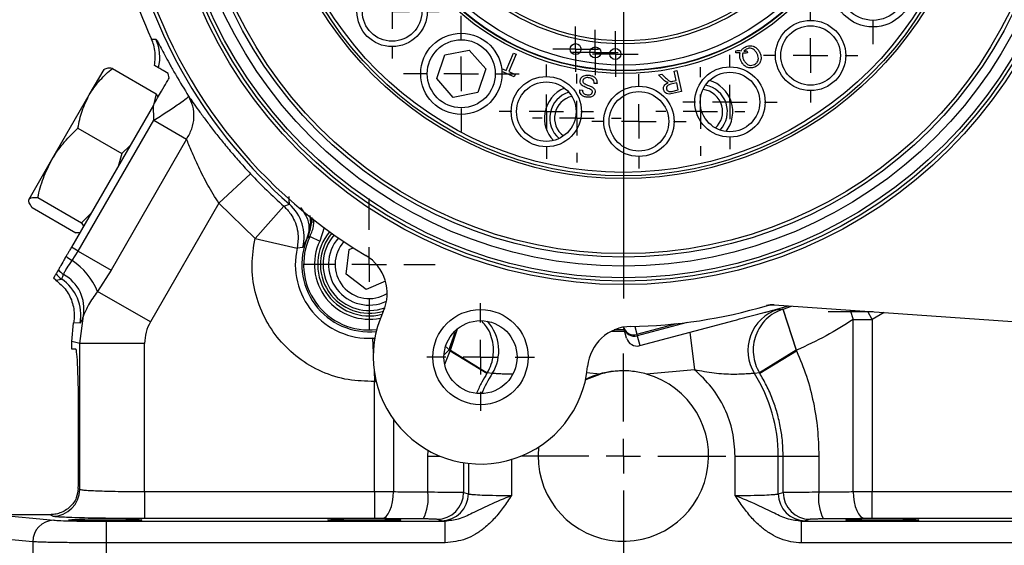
# Model space of a CAD drawing. Header units: inches. Extents: x 0.4 to 16.6, y 0.2 to 10.8.
# Tile 3 of 15: x 2.2 to 5.6, y 3.8 to 5.6. Entities that reach past the tile are written whole.
import ezdxf

# ---------------------------------------------------------------- set-up
doc = ezdxf.new("R2010")
doc.units = ezdxf.units.IN
doc.header["$MEASUREMENT"] = 0
doc.layers.add('SLD-0', color=7, linetype='Continuous', lineweight=25)
doc.styles.add('SLDTEXTSTYLE0', font='TXT', dxfattribs={"width": 0.75})
doc.dimstyles.new('SLDDIMSTYLE0', dxfattribs={"dimtxt": 0.145833, "dimasz": 0.13, "dimexe": 0, "dimexo": 0.0625, "dimgap": 0.036458, "dimtad": 0, "dimtih": 1, "dimtoh": 1, "dimdec": 1, "dimlfac": 1.65, "dimrnd": 1e-09, "dimzin": 12, "dimdsep": 46, "dimtxsty": 'SLDTEXTSTYLE0', "dimsah": 1, "dimcen": 0.09, "dimadec": 0, "dimazin": 3, "dimtfac": 1, "dimtdec": 1, "dimtofl": 0, "dimtmove": 0, "dimatfit": 3, "dimfxl": 0, "dimfrac": 2, "dimtolj": 1, "dimtzin": 12, "dimarcsym": 0})

# ---------------------------------------------------------------- blocks, each defined once
blk = doc.blocks.new('_D')
at = {"layer": 'SLD-0'}
for p, q in [((3.7156, 8.1053), (1.1584, 8.1053)), ((1.2834, 8.1053), (1.2834, 6.5536)), ((1.1218, 6.2923), (1.0774, 6.2923)), ((1.0774, 6.2923), (1.0774, 6.0606)), ((1.445, 6.2923), (1.4894, 6.2923)), ((1.4894, 6.2923), (1.4894, 6.0606)), ((1.0774, 6.0606), (1.1218, 6.0606)), ((1.4894, 6.0606), (1.445, 6.0606)), ((1.2834, 3.5794), (1.2834, 6.031)), ((2.1874, 3.5794), (1.1584, 3.5794))]:
    blk.add_line(p, q, dxfattribs=at)
for points in [[(1.2834, 8.1053), (1.2634, 7.9753), (1.3034, 7.9753)], [(1.2834, 3.5794), (1.3034, 3.7094), (1.2634, 3.7094)]]:
    blk.add_solid(points, dxfattribs=at)
at = {"layer": 'SLD-0', "char_height": 0.14583, "attachment_point": 1, "style": 'SLDTEXTSTYLE0'}
for s, insert in [('7.5', (1.1488, 6.5099)), ('190', (1.1218, 6.2486))]:
    blk.add_mtext(s, dxfattribs=dict(at, insert=insert))
blk = doc.blocks.new('_D_3')
at = {"layer": 'SLD-0'}
for p, q in [((2.5942, 6.2901), (1.5912, 6.2901)), ((1.7162, 6.2901), (1.7162, 4.6702)), ((1.5545, 4.4089), (1.5102, 4.4089)), ((1.5102, 4.4089), (1.5102, 4.1772)), ((1.8778, 4.4089), (1.9221, 4.4089)), ((1.9221, 4.4089), (1.9221, 4.1772)), ((1.5102, 4.1772), (1.5545, 4.1772)), ((1.9221, 4.1772), (1.8778, 4.1772)), ((1.7162, 3.5794), (1.7162, 4.1477)), ((2.1874, 3.5794), (1.5912, 3.5794))]:
    blk.add_line(p, q, dxfattribs=at)
for points in [[(1.7162, 6.2901), (1.6962, 6.1601), (1.7362, 6.1601)], [(1.7162, 3.5794), (1.7362, 3.7094), (1.6962, 3.7094)]]:
    blk.add_solid(points, dxfattribs=at)
at = {"layer": 'SLD-0', "char_height": 0.14583, "attachment_point": 1, "style": 'SLDTEXTSTYLE0'}
for s, insert in [('4.5', (1.5815, 4.6265)), ('114', (1.5545, 4.3652))]:
    blk.add_mtext(s, dxfattribs=dict(at, insert=insert))
blk = doc.blocks.new('SW_CENTERMARKSYMBOL_0')
at = {"layer": 'SLD-0', "color": 0}
for p, q in [((0, 0.1212), (0, 1.6606)), ((0, 0), (0, 0.0606)), ((-0.1212, 0), (-1.6606, 0)), ((0, 0), (-0.0606, 0)), ((0, 0), (0, -0.0606)), ((0, 0), (0.0606, 0)), ((0.1212, 0), (1.6606, 0)), ((0, -0.1212), (0, -1.6606))]:
    blk.add_line(p, q, dxfattribs=at)
blk = doc.blocks.new('SW_CENTERMARKSYMBOL_2')
at = {"layer": 'SLD-0', "color": 0}
for p, q in [((0, 0.1212), (0, 0.2027)), ((0, 0), (0, 0.0606)), ((-0.1212, 0), (-0.2027, 0)), ((0, 0), (-0.0606, 0)), ((0, 0), (0, -0.0606)), ((0, 0), (0.0606, 0)), ((0.1212, 0), (0.2027, 0)), ((0, -0.1212), (0, -0.2027))]:
    blk.add_line(p, q, dxfattribs=at)
blk = doc.blocks.new('SW_CENTERMARKSYMBOL_3')
at = {"layer": 'SLD-0', "color": 0}
for p, q in [((0, 0.1212), (0, 0.1648)), ((0, 0), (0, 0.0606)), ((-0.1212, 0), (-0.1648, 0)), ((0, 0), (-0.0606, 0)), ((0, 0), (0, -0.0606)), ((0, 0), (0.0606, 0)), ((0.1212, 0), (0.1648, 0)), ((0, -0.1212), (0, -0.1648))]:
    blk.add_line(p, q, dxfattribs=at)
blk = doc.blocks.new('SW_CENTERMARKSYMBOL_4')
at = {"layer": 'SLD-0', "color": 0}
for p, q in [((0, 0.1212), (0, 0.1648)), ((0, 0), (0, 0.0606)), ((-0.1212, 0), (-0.1648, 0)), ((0, 0), (-0.0606, 0)), ((0, 0), (0, -0.0606)), ((0, 0), (0.0606, 0)), ((0.1212, 0), (0.1648, 0)), ((0, -0.1212), (0, -0.1648))]:
    blk.add_line(p, q, dxfattribs=at)
blk = doc.blocks.new('SW_CENTERMARKSYMBOL_5')
at = {"layer": 'SLD-0', "color": 0}
for p, q in [((0, 0.1212), (0, 0.1648)), ((0, 0), (0, 0.0606)), ((-0.1212, 0), (-0.1648, 0)), ((0, 0), (-0.0606, 0)), ((0, 0), (0, -0.0606)), ((0, 0), (0.0606, 0)), ((0.1212, 0), (0.1648, 0)), ((0, -0.1212), (0, -0.1648))]:
    blk.add_line(p, q, dxfattribs=at)
blk = doc.blocks.new('SW_CENTERMARKSYMBOL_6')
at = {"layer": 'SLD-0', "color": 0}
for p, q in [((0, 0.1212), (0, 0.1648)), ((0, 0), (0, 0.0606)), ((-0.1212, 0), (-0.1648, 0)), ((0, 0), (-0.0606, 0)), ((0, 0), (0, -0.0606)), ((0, 0), (0.0606, 0)), ((0.1212, 0), (0.1648, 0)), ((0, -0.1212), (0, -0.1648))]:
    blk.add_line(p, q, dxfattribs=at)
blk = doc.blocks.new('SW_CENTERMARKSYMBOL_7')
at = {"layer": 'SLD-0', "color": 0}
for p, q in [((0, 0.1212), (0, 0.2027)), ((0, 0), (0, 0.0606)), ((-0.1212, 0), (-0.2027, 0)), ((0, 0), (-0.0606, 0)), ((0, 0), (0, -0.0606)), ((0, 0), (0.0606, 0)), ((0.1212, 0), (0.2027, 0)), ((0, -0.1212), (0, -0.2027))]:
    blk.add_line(p, q, dxfattribs=at)
blk = doc.blocks.new('SW_CENTERMARKSYMBOL_8')
at = {"layer": 'SLD-0', "color": 0}
for p, q in [((0, 0.1212), (0, 0.1648)), ((0, 0), (0, 0.0606)), ((-0.1212, 0), (-0.1648, 0)), ((0, 0), (-0.0606, 0)), ((0, 0), (0, -0.0606)), ((0, 0), (0.0606, 0)), ((0.1212, 0), (0.1648, 0)), ((0, -0.1212), (0, -0.1648))]:
    blk.add_line(p, q, dxfattribs=at)
blk = doc.blocks.new('SW_CENTERMARKSYMBOL_25')
at = {"layer": 'SLD-0', "color": 0}
for p, q in [((0, 0.1212), (0, 0.1885)), ((0, 0), (0, 0.0606)), ((-0.1212, 0), (-0.1885, 0)), ((0, 0), (-0.0606, 0)), ((0, 0), (0, -0.0606)), ((0, 0), (0.0606, 0)), ((0.1212, 0), (0.1885, 0)), ((0, -0.1212), (0, -0.1885))]:
    blk.add_line(p, q, dxfattribs=at)
blk = doc.blocks.new('SW_CENTERMARKSYMBOL_27')
at = {"layer": 'SLD-0', "color": 0}
for p, q in [((0, 0.1212), (0, 0.2311)), ((0, 0), (0, 0.0606)), ((-0.1212, 0), (-0.2311, 0)), ((0, 0), (-0.0606, 0)), ((0, 0), (0, -0.0606)), ((0, 0), (0.0606, 0)), ((0.1212, 0), (0.2311, 0)), ((0, -0.1212), (0, -0.2311))]:
    blk.add_line(p, q, dxfattribs=at)
blk = doc.blocks.new('SW_CENTERMARKSYMBOL_29')
at = {"layer": 'SLD-0', "color": 0}
for p, q in [((0, 0.1212), (0, 0.2027)), ((0, 0), (0, 0.0606)), ((-0.1212, 0), (-0.2027, 0)), ((0, 0), (-0.0606, 0)), ((0, 0), (0, -0.0606)), ((0, 0), (0.0606, 0)), ((0.1212, 0), (0.2027, 0)), ((0, -0.1212), (0, -0.2027))]:
    blk.add_line(p, q, dxfattribs=at)
blk = doc.blocks.new('SW_CENTERMARKSYMBOL_36')
at = {"layer": 'SLD-0', "color": 0}
for p, q in [((0, 0.1212), (0, 0.1553)), ((0, 0), (0, 0.0606)), ((-0.1212, 0), (-0.1553, 0)), ((0, 0), (-0.0606, 0)), ((0, 0), (0, -0.0606)), ((0, 0), (0.0606, 0)), ((0.1212, 0), (0.1553, 0)), ((0, -0.1212), (0, -0.1553))]:
    blk.add_line(p, q, dxfattribs=at)
blk = doc.blocks.new('SW_CENTERMARKSYMBOL_37')
at = {"layer": 'SLD-0', "color": 0}
for p, q in [((0, 0.1212), (0, 0.1553)), ((0, 0), (0, 0.0606)), ((-0.1212, 0), (-0.1553, 0)), ((0, 0), (-0.0606, 0)), ((0, 0), (0, -0.0606)), ((0, 0), (0.0606, 0)), ((0.1212, 0), (0.1553, 0)), ((0, -0.1212), (0, -0.1553))]:
    blk.add_line(p, q, dxfattribs=at)
blk = doc.blocks.new('SW_CENTERMARKSYMBOL_39')
at = {"layer": 'SLD-0', "color": 0}
for p, q in [((0, 0.0606), (0, 0.0798)), ((0, 0), (0, 0.0606)), ((-0.0606, 0), (-0.0798, 0)), ((0, 0), (-0.0606, 0)), ((0, 0), (0, -0.0606)), ((0, 0), (0.0606, 0)), ((0.0606, 0), (0.0798, 0)), ((0, -0.0606), (0, -0.0798))]:
    blk.add_line(p, q, dxfattribs=at)
blk = doc.blocks.new('SW_CENTERMARKSYMBOL_40')
at = {"layer": 'SLD-0', "color": 0}
for p, q in [((0, 0.0606), (0, 0.0798)), ((0, 0), (0, 0.0606)), ((-0.0606, 0), (-0.0798, 0)), ((0, 0), (-0.0606, 0)), ((0, 0), (0, -0.0606)), ((0, 0), (0.0606, 0)), ((0.0606, 0), (0.0798, 0)), ((0, -0.0606), (0, -0.0798))]:
    blk.add_line(p, q, dxfattribs=at)
blk = doc.blocks.new('SW_CENTERMARKSYMBOL_41')
at = {"layer": 'SLD-0', "color": 0}
for p, q in [((0, 0.0606), (0, 0.0798)), ((0, 0), (0, 0.0606)), ((-0.0606, 0), (-0.0798, 0)), ((0, 0), (-0.0606, 0)), ((0, 0), (0, -0.0606)), ((0, 0), (0.0606, 0)), ((0.0606, 0), (0.0798, 0)), ((0, -0.0606), (0, -0.0798))]:
    blk.add_line(p, q, dxfattribs=at)
blk = doc.blocks.new('SW_CENTERMARKSYMBOL_46')
at = {"layer": 'SLD-0', "color": 0}
for p, q in [((0, 0.1212), (0, 0.359)), ((0, 0), (0, 0.0606)), ((-0.1212, 0), (-0.359, 0)), ((0, 0), (-0.0606, 0)), ((0, 0), (0, -0.0606)), ((0, 0), (0.0606, 0)), ((0.1212, 0), (0.359, 0)), ((0, -0.1212), (0, -0.359))]:
    blk.add_line(p, q, dxfattribs=at)

msp = doc.modelspace()

# ---------------------------------------------------------------- linework, layer by layer
at = {"color": 7, "linetype": 'Continuous', "lineweight": 25}
for p, q in [((2.6521, 5.5396), (2.6527, 5.5383)), ((2.6527, 5.5383), (2.6681, 5.5381)), ((3.6517, 5.3994), (3.6798, 5.4823)), ((3.6798, 5.4823), (3.7656, 5.4993)), ((3.7656, 5.4993), (3.8233, 5.4336)), ((3.8946, 5.4279), (3.9205, 5.4889)), ((3.9297, 5.485), (3.9038, 5.424)), ((3.9205, 5.4889), (3.9297, 5.485)), ((4.699, 5.4897), (4.6982, 5.4972)), ((4.7376, 5.4969), (4.739, 5.4894)), ((2.4352, 5.3426), (2.4867, 5.4317)), ((2.5159, 5.4353), (2.6696, 5.3466)), ((2.6772, 5.4372), (2.6631, 5.4453)), ((2.7143, 5.4011), (2.7116, 5.4173)), ((3.8233, 5.4336), (3.7952, 5.3507)), ((3.8785, 5.4348), (3.8946, 5.4279)), ((3.9231, 5.4062), (3.8794, 5.4247)), ((3.9038, 5.424), (3.9266, 5.4143)), ((3.9266, 5.4143), (3.9231, 5.4062)), ((4.4276, 5.4126), (4.4397, 5.4154)), ((4.4449, 5.3957), (4.4276, 5.4126)), ((4.4397, 5.4154), (4.4529, 5.4025)), ((4.4822, 5.4253), (4.4919, 5.4275)), ((4.4898, 5.3929), (4.4822, 5.4253)), ((4.4919, 5.4275), (4.5088, 5.3546)), ((3.7094, 5.3337), (3.6517, 5.3994)), ((4.2126, 5.3827), (4.2032, 5.383)), ((4.4917, 5.3845), (4.471, 5.3797)), ((4.4786, 5.3903), (4.4898, 5.3929)), ((4.4973, 5.3604), (4.4917, 5.3845)), ((2.6696, 5.3466), (2.6597, 5.3066)), ((2.6763, 5.3353), (2.6696, 5.3466)), ((3.7952, 5.3507), (3.7094, 5.3337)), ((4.1519, 5.3601), (4.1614, 5.3596)), ((4.4742, 5.355), (4.4973, 5.3604)), ((4.5088, 5.3546), (4.4765, 5.3471)), ((2.3045, 5.1162), (2.4352, 5.3426)), ((2.66, 5.307), (2.3725, 4.8091)), ((2.6609, 5.2537), (2.66, 5.307)), ((2.3962, 4.7954), (2.6609, 5.2537)), ((2.6609, 5.2537), (2.7758, 5.1874)), ((4.2553, 5.2534), (4.2555, 5.2573)), ((4.4619, 5.2681), (4.4625, 5.2642)), ((2.3952, 5.2263), (2.5489, 5.1376)), ((2.7758, 5.1874), (2.5111, 4.7291)), ((2.5489, 5.1376), (2.5358, 5.0919)), ((2.5783, 5.1656), (2.5489, 5.1376)), ((2.2242, 4.9771), (2.3045, 5.1162)), ((2.8889, 4.9629), (2.9994, 5.0665)), ((2.2546, 4.9826), (2.4082, 4.8939)), ((2.2346, 4.948), (2.3882, 4.8592)), ((2.8889, 4.9629), (2.6491, 4.5476)), ((3.0153, 4.8398), (2.8889, 4.9629)), ((3.1159, 4.953), (3.0153, 4.8398)), ((3.1159, 4.953), (3.1356, 4.9599)), ((2.4408, 4.9275), (2.4082, 4.8939)), ((3.2123, 4.9132), (3.2087, 4.8807)), ((3.2142, 4.9135), (3.2141, 4.8947)), ((2.4082, 4.8939), (2.4149, 4.8825)), ((2.4014, 4.8591), (2.3882, 4.8592)), ((3.0153, 4.8398), (3.1629, 4.806)), ((3.1667, 4.8398), (3.1629, 4.806)), ((3.2035, 4.8411), (3.1979, 4.8422)), ((3.2078, 4.847), (3.242, 4.8307)), ((2.3962, 4.7954), (2.3725, 4.8091)), ((2.3749, 4.7624), (2.3962, 4.7954)), ((2.3962, 4.7954), (2.5111, 4.7291)), ((3.1823, 4.8083), (3.1629, 4.806)), ((3.3341, 4.7143), (3.3449, 4.8011)), ((3.3449, 4.8011), (3.3594, 4.8072)), ((2.5111, 4.7291), (2.464, 4.6545)), ((2.318, 4.6937), (2.3097, 4.7004)), ((2.318, 4.6937), (2.3376, 4.6977)), ((3.4039, 4.6615), (3.3341, 4.7143)), ((3.4721, 4.6903), (3.4039, 4.6615)), ((2.6491, 4.5476), (2.464, 4.6545)), ((4.8327, 4.6073), (4.8327, 4.6073)), ((4.8327, 4.6073), (5.9387, 4.5299)), ((4.8373, 4.5913), (4.8835, 4.6037)), ((4.8373, 4.5914), (4.8373, 4.5913)), ((4.8456, 4.5913), (4.8629, 4.5918)), ((4.8629, 4.5918), (4.864, 4.5921)), ((4.8629, 4.5918), (4.9101, 4.4479)), ((4.9114, 4.4483), (4.864, 4.5921)), ((2.4018, 4.4719), (2.4145, 4.5692)), ((4.3627, 4.4642), (4.6932, 4.5527)), ((4.3627, 4.4642), (4.6931, 4.5527)), ((4.6931, 4.5527), (4.6932, 4.5527)), ((5.1793, 4.583), (5.0216, 4.583)), ((5.1095, 4.5557), (5.1756, 4.5557)), ((5.1095, 3.953), (5.1095, 4.5557)), ((5.1756, 4.5557), (5.1756, 3.9531)), ((2.3745, 4.4792), (2.3801, 4.544)), ((2.4026, 4.5435), (2.3801, 4.544)), ((4.3088, 4.5191), (4.273, 4.5193)), ((4.3071, 4.5256), (4.3061, 4.5292)), ((4.3163, 4.491), (4.3071, 4.5256)), ((4.3521, 4.5039), (4.3535, 4.4988)), ((4.3535, 4.4988), (4.3627, 4.4642)), ((2.4018, 4.4719), (2.3745, 4.4792)), ((2.3745, 4.4521), (2.3745, 4.4792)), ((2.3879, 4.4521), (2.3745, 4.4521)), ((2.4018, 3.9612), (2.4018, 4.4719)), ((2.6288, 4.4719), (2.4018, 4.4719)), ((2.6288, 3.9531), (2.6288, 4.4719)), ((3.6983, 4.4483), (3.6945, 4.45)), ((3.6983, 4.4483), (3.6996, 4.4479)), ((3.6983, 4.4458), (3.6983, 4.4483)), ((3.6983, 4.4458), (3.6996, 4.4479)), ((3.6996, 4.4479), (3.8283, 4.3691)), ((4.9101, 4.4479), (4.7814, 4.3691)), ((4.9114, 4.4483), (4.9101, 4.4479)), ((4.9101, 4.4479), (4.9114, 4.4458)), ((4.9114, 4.4483), (4.9114, 4.4458)), ((3.6983, 4.4458), (3.8273, 4.3674)), ((4.7824, 4.3674), (4.9114, 4.4458)), ((4.5543, 4.3793), (4.3859, 4.3648)), ((3.8458, 4.3666), (3.8283, 4.3691)), ((4.7814, 4.3691), (4.7639, 4.3666)), ((3.4341, 3.9531), (3.4341, 4.339)), ((2.3978, 4.0733), (2.3978, 4.2248)), ((3.6204, 3.9517), (3.6204, 4.0776)), ((4.6963, 3.9394), (4.6963, 4.0776)), ((4.6963, 4.0776), (4.8472, 4.0776)), ((4.8472, 3.9453), (4.8472, 4.0776)), ((4.8472, 4.0776), (4.8643, 4.0776)), ((4.8643, 3.9504), (4.8643, 4.0776)), ((4.8643, 4.0776), (4.9893, 4.0776)), ((4.9893, 4.0776), (4.9893, 3.9517)), ((2.3966, 3.9643), (2.4018, 3.9612)), ((2.6288, 3.9531), (2.6288, 3.8586)), ((2.6288, 3.9531), (3.4341, 3.9531)), ((3.4341, 3.9531), (3.4341, 3.8586)), ((3.7454, 3.9504), (3.7624, 3.9453)), ((4.8472, 3.9453), (4.8643, 3.9504)), ((5.1756, 3.8586), (5.1756, 3.9531)), ((5.1756, 3.9531), (5.9809, 3.9531)), ((2.1039, 3.8722), (2.3104, 3.8529)), ((2.298, 3.8722), (2.1039, 3.8722)), ((2.3073, 3.8667), (2.298, 3.8722)), ((2.4942, 3.8492), (3.6808, 3.8492)), ((2.4942, 3.8492), (2.4942, 3.7735)), ((3.4341, 3.8586), (2.6288, 3.8586)), ((3.6683, 3.8508), (3.6512, 3.8559)), ((3.6808, 3.8492), (3.6683, 3.8508)), ((3.6808, 3.7735), (3.6808, 3.8492)), ((4.9414, 3.8508), (4.9289, 3.8492)), ((4.9289, 3.7735), (4.9289, 3.8492)), ((4.9289, 3.8492), (6.1155, 3.8492)), ((4.9584, 3.8559), (4.9414, 3.8508)), ((5.9809, 3.8586), (5.1756, 3.8586)), ((2.2374, 3.7772), (1.9307, 3.8059)), ((2.2374, 3.7772), (2.2374, 3.5794)), ((2.4942, 3.7735), (2.4942, 3.5794)), ((3.6808, 3.7735), (2.4942, 3.7735)), ((6.1155, 3.7735), (4.9289, 3.7735))]:
    msp.add_line(p, q, dxfattribs=at)
at = {"color": 8, "linetype": 'Continuous', "lineweight": 25}
for p, q in [((3.2571, 4.8785), (3.242, 4.8307)), ((3.4564, 4.5929), (3.4694, 4.597)), ((4.8373, 4.5914), (4.8834, 4.6037)), ((4.864, 4.5921), (4.8935, 4.603)), ((5.0991, 4.5886), (5.1095, 4.5557)), ((5.1756, 4.5557), (5.1612, 4.5843)), ((5.2182, 4.5803), (5.1756, 4.5557)), ((3.6983, 4.4483), (3.7225, 4.5219)), ((3.6996, 4.4479), (3.7244, 4.5235)), ((4.3446, 4.5319), (4.3521, 4.5039)), ((4.3521, 4.5039), (4.4925, 4.5415)), ((4.5283, 4.5457), (4.3535, 4.4988)), ((3.4269, 4.4903), (3.4372, 4.4918)), ((3.4356, 4.4865), (3.4269, 4.4903)), ((3.4269, 4.4903), (3.4294, 4.4387)), ((4.5371, 4.5109), (4.5543, 4.3793)), ((3.6945, 4.45), (3.6791, 4.4338)), ((3.6846, 4.4605), (3.6945, 4.45)), ((4.3627, 4.4642), (4.3627, 4.4642)), ((3.6803, 4.3993), (3.6983, 4.4458)), ((3.4323, 4.377), (3.4341, 4.339)), ((4.2238, 4.3648), (4.1754, 4.3689)), ((3.4341, 4.339), (3.4392, 4.339)), ((3.5001, 4.2057), (3.5001, 3.953)), ((3.6204, 4.0776), (3.6215, 4.0975)), ((3.6204, 4.0776), (3.6627, 4.0776)), ((3.7454, 4.0543), (3.7454, 3.9504)), ((3.7624, 4.0519), (3.7624, 3.9453)), ((3.9134, 4.0654), (3.9134, 3.9394))]:
    msp.add_line(p, q, dxfattribs=at)
at = {"color": 8, "linetype": 'Continuous', "lineweight": 25, "flags": 128}
msp.add_lwpolyline([(4.2637, 4.515), (4.3048, 4.5145), (4.31, 4.5145)], dxfattribs=at)
at = {"color": 7, "linetype": 'Continuous', "lineweight": 25, "flags": 128}
for points in [[(4.1726, 4.3451), (4.1767, 4.3471), (4.2238, 4.3648)], [(3.4589, 3.8584), (3.4669, 3.8606), (3.4745, 3.8663), (3.4815, 3.8751), (3.4877, 3.8869), (3.4929, 3.9011), (3.4967, 3.9173), (3.4992, 3.9348), (3.5001, 3.953)], [(5.1095, 3.953), (5.1105, 3.9348), (5.113, 3.9173), (5.1168, 3.9011), (5.122, 3.8869), (5.1282, 3.8751), (5.1352, 3.8663), (5.1428, 3.8606), (5.1508, 3.8584)]]:
    msp.add_lwpolyline(points, dxfattribs=at)
at = {"color": 7, "linetype": 'Continuous', "lineweight": 25}
for centre, radius in [((4.3048, 6.2901), 1.6121), ((4.3048, 6.2901), 1.6), ((4.3048, 6.2901), 1.5879), ((4.3048, 6.2901), 1.5472), ((4.3048, 6.2901), 1.5158), ((4.3048, 6.2901), 1.5036), ((4.3048, 6.2901), 1.2405), ((4.3048, 6.2901), 1.2311), ((4.3048, 6.2901), 1.2189), ((4.3048, 6.2901), 0.8728), ((4.3048, 6.2901), 0.8633), ((4.3048, 6.2901), 0.8618), ((4.3048, 6.2901), 0.8429), ((4.3048, 6.2901), 0.769), ((4.3048, 6.2901), 0.7585), ((5.1785, 5.7228), 0.1421), ((5.1785, 5.7228), 0.1191), ((3.4953, 5.6346), 0.1231), ((3.4953, 5.6346), 0.1042), ((4.9604, 5.4806), 0.1231), ((4.9604, 5.4806), 0.1042), ((3.7375, 5.4165), 0.1421), ((3.7375, 5.4165), 0.1191), ((4.1375, 5.5028), 0.0192), ((4.2067, 5.4912), 0.0192), ((4.2768, 5.4857), 0.0192), ((4.6781, 5.3176), 0.1231), ((4.6781, 5.3176), 0.1042), ((4.0352, 5.2839), 0.1231), ((4.0352, 5.2839), 0.1042), ((4.3594, 5.2499), 0.1231), ((4.3594, 5.2499), 0.1042), ((3.8048, 4.424), 0.1667), ((3.8048, 4.424), 0.1279)]:
    msp.add_circle(centre, radius, dxfattribs=at)
for centre, radius, start, end in [((4.3048, 6.2901), 1.8152, 191.3517, 204.4249), ((4.3048, 6.2901), 1.7711, 191.9859, 228.6846), ((4.3048, 6.2901), 1.7587, 193.449, 239.1459), ((2.5304, 5.4749), 0.1516, 345.6041, 24.6558), ((4.5744, 5.2839), 0.1136, 322.2621, 73.7379), ((4.1419, 5.2613), 0.1136, 112.2621, 171), ((4.1419, 5.2613), 0.0947, 106.9798, 229.0202), ((4.5744, 5.2839), 0.0779, 15, 83.2773), ((4.5744, 5.2839), 0.0947, 316.9798, 79.0202), ((4.1419, 5.2613), 0.0779, 102.7227, 233.2773), ((4.1419, 5.2613), 0.1136, 171, 223.7379), ((4.5744, 5.2839), 0.0779, 312.7227, 15), ((4.3048, 6.2901), 1.7893, 223.147, 228.3575), ((3.0355, 4.8461), 0.1516, 345.5595, 48.6586), ((3.4147, 4.7483), 0.2354, 156.2653, 276.1136), ((3.4147, 4.7484), 0.1705, 140.0156, 287.0771), ((3.4147, 4.7483), 0.1421, 138.9776, 295.3046), ((3.4147, 4.7483), 0.2583, 167.1017, 272.715), ((2.4871, 4.9438), 0.2133, 231.3916, 238.2574), ((2.2402, 4.5605), 0.2428, 22.7687, 56.2878), ((3.3238, 4.648), 0.1542, 335.208, 59.1459), ((2.3945, 4.7841), 0.0865, 218.6254, 234.9499), ((2.3795, 4.7608), 0.0758, 216.4811, 236.3895), ((2.2536, 4.5715), 0.1516, 349.3507, 56.355), ((2.2797, 4.593), 0.1368, 349.9863, 61.6099), ((4.3048, 6.2901), 1.7587, 270.8541, 286.551), ((4.8925, 4.447), 0.1517, 107.9829, 212.0226), ((3.8052, 4.4256), 0.3761, 155.208, 354.792), ((4.3334, 4.3774), 0.1542, 90.8541, 174.792), ((4.3406, 4.5375), 0.0356, 199.5559, 288.9258), ((4.3436, 4.5354), 0.0379, 195.0244, 285.0244), ((4.3529, 4.5008), 0.0379, 195, 285), ((4.3529, 4.5008), 0.0379, 195.0244, 285.0244), ((4.3048, 4.0776), 0.5586, 148.5435, 148.7415), ((4.3048, 4.0776), 0.2984, 173.9805, 74.2413), ((4.3048, 4.0776), 0.2991, 92.5368, 116.1963), ((4.3048, 4.0776), 0.5424, 0, 32.1933), ((4.3048, 4.0776), 0.5586, 31.2585, 31.4565), ((2.3072, 3.9613), 0.0946, 270.0941, 359.9409), ((3.4616, 3.9303), 0.1603, 332.8712, 7.6869), ((3.6508, 3.9505), 0.0946, 270.2525, 359.9463), ((3.6678, 3.9454), 0.0946, 270.2525, 359.9463), ((4.9419, 3.9454), 0.0946, 180.0537, 269.7475), ((4.9589, 3.9505), 0.0946, 180.0537, 269.7475), ((5.1481, 3.9303), 0.1603, 172.3131, 207.1288), ((2.3124, 3.7779), 0.075, 91.5594, 180.5764)]:
    msp.add_arc(centre, radius, start, end, dxfattribs=at)
at = {"color": 8, "linetype": 'Continuous', "lineweight": 25}
for centre, radius, start, end in [((3.4147, 4.7484), 0.1799, 140.2451, 284.4899), ((3.4147, 4.7483), 0.2292, 154.4979, 276.6807), ((3.4147, 4.7483), 0.1914, 154.4979, 281.98), ((3.4147, 4.7484), 0.161, 139.7407, 285), ((3.4147, 4.7483), 0.1191, 137.6444, 302.1258), ((3.7168, 4.447), 0.152, 328.047, 42.4365), ((4.3048, 4.0776), 0.5424, 147.8067, 156.2277)]:
    msp.add_arc(centre, radius, start, end, dxfattribs=at)
at = {"color": 7, "linetype": 'Continuous', "lineweight": 25}
for centre, start_param, end_param in [((2.3879, 4.2248), 4.712389, 6.283185), ((2.3879, 4.0733), 4.211845, 4.712389)]:
    msp.add_ellipse(centre, major_axis=(0, 0.2273), ratio=0.043661, start_param=start_param, end_param=end_param, dxfattribs=at)
for centre in [(2.4914, 3.854), (3.3981, 3.854), (5.2116, 3.854)]:
    msp.add_ellipse(centre, major_axis=(0.1278, 0), ratio=0.026186, dxfattribs=at)
for points, knots in [([(2.6631, 5.4453), (2.6644, 5.4543), (2.6683, 5.4801), (2.6634, 5.5123), (2.6548, 5.5332), (2.6527, 5.5383)], [0, 0, 0, 0, 0.28602, 0.82288, 1, 1, 1, 1]), ([(2.6681, 5.5381), (2.669, 5.5372), (2.6706, 5.5355), (2.678, 5.5221), (2.6887, 5.5021), (2.7027, 5.4758), (2.7195, 5.4451), (2.7448, 5.3999), (2.7676, 5.3626), (2.7828, 5.3378)], [0, 0, 0, 0, 0.1257968, 0.2505728, 0.3759831, 0.5014611, 0.6260303, 0.7511104, 1, 1, 1, 1]), ([(4.6982, 5.4972), (4.7017, 5.4976), (4.7079, 5.4982), (4.7141, 5.4974), (4.7169, 5.497)], [0, 0, 0, 0, 0.559787, 1, 1, 1, 1]), ([(4.7136, 5.4899), (4.7109, 5.4901), (4.706, 5.4905), (4.7011, 5.49), (4.699, 5.4897)], [0, 0, 0, 0, 0.56003, 1, 1, 1, 1]), ([(4.7181, 5.4584), (4.7155, 5.464), (4.7107, 5.4741), (4.7127, 5.4851), (4.7136, 5.4899)], [0, 0, 0, 0, 0.560053, 1, 1, 1, 1]), ([(4.7169, 5.497), (4.719, 5.5), (4.7229, 5.5052), (4.7284, 5.5086), (4.7308, 5.5101)], [0, 0, 0, 0, 0.559555, 1, 1, 1, 1]), ([(4.7231, 5.4887), (4.7225, 5.4863), (4.7214, 5.4815), (4.7226, 5.4726), (4.7254, 5.4669), (4.7271, 5.4634)], [0, 0, 0, 0, 0.279799, 0.559935, 1, 1, 1, 1]), ([(4.739, 5.4894), (4.7361, 5.4888), (4.7308, 5.4877), (4.7254, 5.4884), (4.7231, 5.4887)], [0, 0, 0, 0, 0.56005, 1, 1, 1, 1]), ([(4.7347, 5.5025), (4.7331, 5.5015), (4.7301, 5.4997), (4.7279, 5.497), (4.7269, 5.4959)], [0, 0, 0, 0, 0.559897, 1, 1, 1, 1]), ([(4.7269, 5.4959), (4.7289, 5.4958), (4.7325, 5.4957), (4.7361, 5.4965), (4.7376, 5.4969)], [0, 0, 0, 0, 0.559914, 1, 1, 1, 1]), ([(4.7308, 5.5101), (4.736, 5.5123), (4.7464, 5.5165), (4.7623, 5.513), (4.774, 5.5045), (4.7788, 5.4972), (4.7812, 5.4935)], [0, 0, 0, 0, 0.279553, 0.558598, 0.779115, 1, 1, 1, 1]), ([(4.7722, 5.4885), (4.7699, 5.4921), (4.7654, 5.4992), (4.755, 5.5056), (4.7439, 5.5066), (4.7378, 5.5039), (4.7347, 5.5025)], [0, 0, 0, 0, 0.2808273, 0.5598719, 0.7797856, 1, 1, 1, 1]), ([(4.7644, 5.4493), (4.7678, 5.4518), (4.7747, 5.4568), (4.7784, 5.4687), (4.7766, 5.4796), (4.7737, 5.4855), (4.7722, 5.4885)], [0, 0, 0, 0, 0.279281, 0.5582658, 0.778802, 1, 1, 1, 1]), ([(4.7812, 5.4935), (4.7835, 5.4884), (4.788, 5.4781), (4.787, 5.462), (4.7795, 5.4492), (4.7722, 5.4442), (4.7686, 5.4418)], [0, 0, 0, 0, 0.280365, 0.559547, 0.779598, 1, 1, 1, 1]), ([(4.7686, 5.4418), (4.7634, 5.4396), (4.753, 5.4353), (4.737, 5.4387), (4.7253, 5.4473), (4.7205, 5.4547), (4.7181, 5.4584)], [0, 0, 0, 0, 0.279596, 0.558586, 0.779107, 1, 1, 1, 1]), ([(4.7271, 5.4634), (4.7294, 5.4598), (4.7339, 5.4528), (4.7442, 5.4464), (4.7553, 5.4453), (4.7613, 5.4479), (4.7644, 5.4493)], [0, 0, 0, 0, 0.2807477, 0.5600216, 0.7799376, 1, 1, 1, 1]), ([(2.4352, 5.3426), (2.4366, 5.345), (2.4429, 5.3556), (2.4552, 5.3734), (2.4735, 5.3954), (2.4937, 5.4161), (2.5085, 5.4289), (2.5159, 5.4353)], [0, 0, 0, 0, 0.070065, 0.29982, 0.530836, 0.765028, 1, 1, 1, 1]), ([(2.5159, 5.4353), (2.5086, 5.4358), (2.4938, 5.4367), (2.4883, 5.4321), (2.4855, 5.4297)], [0, 0, 0, 0, 0.495458, 1, 1, 1, 1]), ([(2.7116, 5.4173), (2.7032, 5.4222), (2.6859, 5.4322), (2.6801, 5.4355), (2.6772, 5.4372)], [0, 0, 0, 0, 0.489662, 1, 1, 1, 1]), ([(2.66, 5.307), (2.6695, 5.3236), (2.6855, 5.3513), (2.7041, 5.3834), (2.7114, 5.3961), (2.7143, 5.4011)], [0, 0, 0, 0, 0.474801, 0.795411, 1, 1, 1, 1]), ([(4.1536, 5.3928), (4.1547, 5.3964), (4.1568, 5.4037), (4.1683, 5.4119), (4.178, 5.4118), (4.1839, 5.4118)], [0, 0, 0, 0, 0.2798914, 0.5600129, 1, 1, 1, 1]), ([(4.1641, 5.3731), (4.1623, 5.3743), (4.1586, 5.3769), (4.1538, 5.3835), (4.1537, 5.3893), (4.1536, 5.3928)], [0, 0, 0, 0, 0.281415, 0.562141, 1, 1, 1, 1]), ([(4.1833, 5.4029), (4.179, 5.4031), (4.1726, 5.4033), (4.1662, 5.3992), (4.1639, 5.3956), (4.1634, 5.3935), (4.1632, 5.3925)], [0, 0, 0, 0, 0.499085, 0.748632, 0.874343, 1, 1, 1, 1]), ([(4.1632, 5.3925), (4.1632, 5.3911), (4.1632, 5.3883), (4.1657, 5.3838), (4.1688, 5.382), (4.1707, 5.3809)], [0, 0, 0, 0, 0.279861, 0.559651, 1, 1, 1, 1]), ([(4.1707, 5.3809), (4.1737, 5.3796), (4.1787, 5.3774), (4.1858, 5.3748), (4.1918, 5.3724), (4.1955, 5.3703), (4.1974, 5.3692)], [0, 0, 0, 0, 0.3399979, 0.5600986, 0.7801745, 1, 1, 1, 1]), ([(4.2032, 5.383), (4.203, 5.386), (4.2027, 5.3919), (4.1953, 5.4002), (4.1878, 5.4019), (4.1833, 5.4029)], [0, 0, 0, 0, 0.280984, 0.560159, 1, 1, 1, 1]), ([(4.1839, 5.4118), (4.1882, 5.4111), (4.1967, 5.4096), (4.207, 5.4028), (4.2125, 5.3928), (4.2126, 5.3861), (4.2126, 5.3827)], [0, 0, 0, 0, 0.281008, 0.560148, 0.779954, 1, 1, 1, 1]), ([(4.4552, 5.3878), (4.4531, 5.3891), (4.4495, 5.3914), (4.4463, 5.3944), (4.4449, 5.3957)], [0, 0, 0, 0, 0.559855, 1, 1, 1, 1]), ([(4.4459, 5.3609), (4.4456, 5.364), (4.4449, 5.37), (4.4503, 5.3802), (4.4575, 5.3835), (4.4618, 5.3856)], [0, 0, 0, 0, 0.2802208, 0.560071, 1, 1, 1, 1]), ([(4.4529, 5.4025), (4.4562, 5.3993), (4.4608, 5.3949), (4.4677, 5.3901), (4.4713, 5.3896), (4.4731, 5.3894)], [0, 0, 0, 0, 0.560726, 0.78059, 1, 1, 1, 1]), ([(4.4618, 5.3856), (4.4606, 5.3859), (4.4583, 5.3864), (4.4561, 5.3874), (4.4552, 5.3878)], [0, 0, 0, 0, 0.560109, 1, 1, 1, 1]), ([(4.471, 5.3797), (4.4667, 5.3786), (4.4615, 5.3773), (4.4572, 5.3725), (4.4554, 5.3686), (4.4557, 5.3654), (4.4559, 5.3632)], [0, 0, 0, 0, 0.499269, 0.624986, 0.750693, 1, 1, 1, 1]), ([(4.4731, 5.3894), (4.4741, 5.3895), (4.476, 5.3897), (4.4778, 5.3901), (4.4786, 5.3903)], [0, 0, 0, 0, 0.559744, 1, 1, 1, 1]), ([(4.1772, 5.3343), (4.1735, 5.335), (4.166, 5.3364), (4.157, 5.3424), (4.152, 5.3511), (4.1519, 5.3571), (4.1519, 5.3601)], [0, 0, 0, 0, 0.280856, 0.560208, 0.779912, 1, 1, 1, 1]), ([(4.1614, 5.3596), (4.1616, 5.3572), (4.1619, 5.3523), (4.1677, 5.345), (4.174, 5.3438), (4.1778, 5.3431)], [0, 0, 0, 0, 0.281006, 0.56008, 1, 1, 1, 1]), ([(4.1943, 5.3592), (4.1887, 5.3619), (4.1788, 5.3668), (4.1686, 5.3711), (4.1641, 5.3731)], [0, 0, 0, 0, 0.55863, 1, 1, 1, 1]), ([(4.2059, 5.3517), (4.2049, 5.3482), (4.203, 5.3414), (4.1919, 5.3339), (4.1828, 5.3342), (4.1772, 5.3343)], [0, 0, 0, 0, 0.2797247, 0.5593253, 1, 1, 1, 1]), ([(4.1778, 5.3431), (4.1818, 5.3428), (4.1877, 5.3423), (4.1935, 5.3461), (4.1958, 5.3493), (4.1962, 5.3512), (4.1963, 5.3522)], [0, 0, 0, 0, 0.4994019, 0.748976, 0.8744918, 1, 1, 1, 1]), ([(4.1963, 5.3522), (4.1964, 5.3536), (4.1964, 5.3562), (4.1949, 5.3583), (4.1943, 5.3592)], [0, 0, 0, 0, 0.559174, 1, 1, 1, 1]), ([(4.1974, 5.3692), (4.1989, 5.368), (4.2019, 5.3657), (4.2058, 5.3597), (4.2059, 5.3547), (4.2059, 5.3517)], [0, 0, 0, 0, 0.281287, 0.561945, 1, 1, 1, 1]), ([(4.4765, 5.3471), (4.473, 5.3463), (4.4661, 5.3448), (4.4557, 5.3463), (4.4487, 5.3529), (4.4469, 5.3583), (4.4459, 5.3609)], [0, 0, 0, 0, 0.281587, 0.55974, 0.779737, 1, 1, 1, 1]), ([(4.4559, 5.3632), (4.4563, 5.3619), (4.4572, 5.3592), (4.4603, 5.3561), (4.4661, 5.3536), (4.4709, 5.3544), (4.4742, 5.355)], [0, 0, 0, 0, 0.1870086, 0.373838, 0.5607382, 1, 1, 1, 1]), ([(2.3952, 5.2263), (2.3993, 5.2465), (2.4076, 5.2874), (2.4259, 5.3241), (2.4352, 5.3426)], [0, 0, 0, 0, 0.495458, 1, 1, 1, 1]), ([(2.6609, 5.2537), (2.6766, 5.2637), (2.7089, 5.2843), (2.7498, 5.3117), (2.7777, 5.3317), (2.7811, 5.3358), (2.7828, 5.3378)], [0, 0, 0, 0, 0.242744, 0.500002, 0.759266, 1, 1, 1, 1]), ([(2.7758, 5.1874), (2.7824, 5.1992), (2.7961, 5.2233), (2.8031, 5.2636), (2.7998, 5.3035), (2.7884, 5.3265), (2.7828, 5.3378)], [0, 0, 0, 0, 0.245114, 0.5, 0.754886, 1, 1, 1, 1]), ([(2.7828, 5.3378), (2.7876, 5.3311), (2.797, 5.3178), (2.8166, 5.2902), (2.8395, 5.2586), (2.8661, 5.2234), (2.8957, 5.1856), (2.9281, 5.1463), (2.9628, 5.1061), (2.9872, 5.0797), (2.9994, 5.0665)], [0, 0, 0, 0, 0.130637, 0.258247, 0.384518, 0.509998, 0.633383, 0.756676, 0.87893, 1, 1, 1, 1]), ([(2.3045, 5.1162), (2.3062, 5.1191), (2.319, 5.1409), (2.3473, 5.1795), (2.3792, 5.2106), (2.3952, 5.2263)], [0, 0, 0, 0, 0.070094, 0.530786, 1, 1, 1, 1]), ([(2.8889, 4.9629), (2.8756, 4.9843), (2.849, 5.0271), (2.8173, 5.0901), (2.7916, 5.1483), (2.781, 5.1744), (2.7758, 5.1874)], [0, 0, 0, 0, 0.24971, 0.49984, 0.749823, 1, 1, 1, 1]), ([(2.2546, 4.9826), (2.2603, 5.0057), (2.2718, 5.0523), (2.2936, 5.0948), (2.3045, 5.1162)], [0, 0, 0, 0, 0.495458, 1, 1, 1, 1]), ([(2.2346, 4.948), (2.2305, 4.9541), (2.2223, 4.9664), (2.2235, 4.9735), (2.2242, 4.9771)], [0, 0, 0, 0, 0.495458, 1, 1, 1, 1]), ([(2.2242, 4.9771), (2.2244, 4.9775), (2.2264, 4.9805), (2.2343, 4.9838), (2.2478, 4.983), (2.2546, 4.9826)], [0, 0, 0, 0, 0.070098, 0.530789, 1, 1, 1, 1]), ([(3.1356, 4.9599), (3.1357, 4.9603), (3.136, 4.9611), (3.135, 4.9695), (3.1347, 4.9797), (3.1345, 4.9865)], [0, 0, 0, 0, 0.249707, 0.501478, 1, 1, 1, 1]), ([(3.1159, 4.953), (3.1246, 4.9441), (3.1396, 4.9288), (3.1549, 4.9004), (3.1648, 4.8716), (3.1661, 4.8503), (3.1667, 4.8398)], [0, 0, 0, 0, 0.291929, 0.499961, 0.752782, 1, 1, 1, 1]), ([(3.1979, 4.8422), (3.2041, 4.8604), (3.2128, 4.8859), (3.2092, 4.9122), (3.2082, 4.9197)], [0, 0, 0, 0, 0.716031, 1, 1, 1, 1]), ([(3.212, 4.9114), (3.2121, 4.9051), (3.2124, 4.8817), (3.2048, 4.8594), (3.1992, 4.8431)], [0, 0, 0, 0, 0.270251, 1, 1, 1, 1]), ([(3.4341, 4.339), (3.403, 4.3396), (3.3399, 4.3408), (3.2486, 4.3699), (3.1662, 4.4179), (3.0977, 4.4832), (3.0455, 4.5622), (3.0129, 4.6517), (3.0003, 4.7468), (3.0103, 4.8091), (3.0153, 4.8398)], [0, 0, 0, 0, 0.123326, 0.25, 0.376674, 0.5, 0.623326, 0.75, 0.876674, 1, 1, 1, 1]), ([(3.1979, 4.8422), (3.1936, 4.8324), (3.185, 4.8127), (3.1832, 4.8098), (3.1823, 4.8083)], [0, 0, 0, 0, 0.499962, 1, 1, 1, 1]), ([(3.2078, 4.847), (3.2066, 4.8465), (3.2037, 4.8452), (3.2009, 4.8438), (3.1992, 4.8431)], [0, 0, 0, 0, 0.423273, 1, 1, 1, 1]), ([(2.3725, 4.8091), (2.3701, 4.8049), (2.3657, 4.7974), (2.3596, 4.7867), (2.3559, 4.7804), (2.354, 4.7771)], [0, 0, 0, 0, 0.3855258, 0.6912343, 1, 1, 1, 1]), ([(2.354, 4.7771), (2.3513, 4.7725), (2.3434, 4.7587), (2.3338, 4.742), (2.3287, 4.7333), (2.3269, 4.7302)], [0, 0, 0, 0, 0.245745, 0.730098, 1, 1, 1, 1]), ([(2.3448, 4.7134), (2.3463, 4.7168), (2.3494, 4.7236), (2.3588, 4.7395), (2.3686, 4.7534), (2.3749, 4.7624)], [0, 0, 0, 0, 0.2604, 0.523279, 1, 1, 1, 1]), ([(2.3269, 4.7302), (2.3254, 4.7276), (2.3224, 4.7223), (2.3195, 4.7173), (2.3189, 4.7163), (2.3186, 4.7158)], [0, 0, 0, 0, 0.328063, 0.659055, 1, 1, 1, 1]), ([(2.3186, 4.7158), (2.3183, 4.7152), (2.3173, 4.7134), (2.3156, 4.7106), (2.3129, 4.706), (2.311, 4.7027), (2.3097, 4.7004)], [0, 0, 0, 0, 0.107866, 0.323599, 0.539332, 1, 1, 1, 1]), ([(2.318, 4.6937), (2.331, 4.6826), (2.3569, 4.6602), (2.3789, 4.6128), (2.384, 4.5725), (2.3809, 4.5498), (2.3801, 4.544)], [0, 0, 0, 0, 0.2985759, 0.5971605, 0.8955434, 1, 1, 1, 1]), ([(2.3376, 4.6977), (2.3382, 4.6985), (2.3394, 4.7), (2.343, 4.7089), (2.3448, 4.7134)], [0, 0, 0, 0, 0.502194, 1, 1, 1, 1]), ([(2.464, 4.6545), (2.4526, 4.6382), (2.4304, 4.6067), (2.4197, 4.5814), (2.4145, 4.5692)], [0, 0, 0, 0, 0.515161, 1, 1, 1, 1]), ([(4.6931, 4.5527), (4.7175, 4.5593), (4.7656, 4.5721), (4.8136, 4.585), (4.8373, 4.5914)], [0, 0, 0, 0, 0.507779, 1, 1, 1, 1]), ([(4.8629, 4.5918), (4.8525, 4.5876), (4.8315, 4.5791), (4.8044, 4.5577), (4.7826, 4.5312), (4.7675, 4.5006), (4.7593, 4.4675), (4.7589, 4.4331), (4.7657, 4.3992), (4.7762, 4.379), (4.7814, 4.3691)], [0, 0, 0, 0, 0.123406, 0.25, 0.376594, 0.5, 0.623406, 0.75, 0.876594, 1, 1, 1, 1]), ([(4.8058, 4.6043), (4.8102, 4.6054), (4.819, 4.6076), (4.8281, 4.6074), (4.8327, 4.6073)], [0, 0, 0, 0, 0.491917, 1, 1, 1, 1]), ([(4.8327, 4.6073), (4.8282, 4.6074), (4.8191, 4.6077), (4.8103, 4.6055), (4.8058, 4.6044)], [0, 0, 0, 0, 0.491887, 1, 1, 1, 1]), ([(2.4145, 4.5692), (2.4117, 4.5617), (2.4061, 4.5467), (2.4038, 4.5446), (2.4026, 4.5435)], [0, 0, 0, 0, 0.500887, 1, 1, 1, 1]), ([(5.1095, 4.5557), (5.0785, 4.5362), (5.0166, 4.4974), (4.9464, 4.4646), (4.9114, 4.4483)], [0, 0, 0, 0, 0.501367, 1, 1, 1, 1]), ([(4.9114, 4.4458), (4.9236, 4.4165), (4.9479, 4.358), (4.9714, 4.2659), (4.9865, 4.1723), (4.9883, 4.1092), (4.9893, 4.0776)], [0, 0, 0, 0, 0.250448, 0.500961, 0.750123, 1, 1, 1, 1]), ([(4.7639, 4.3666), (4.7616, 4.3666), (4.7573, 4.3667), (4.7403, 4.3654), (4.7173, 4.364), (4.679, 4.3631), (4.6227, 4.3664), (4.5771, 4.375), (4.5543, 4.3793)], [0, 0, 0, 0, 0.129018, 0.250386, 0.379269, 0.500373, 0.749854, 1, 1, 1, 1]), ([(4.6963, 4.0776), (4.6945, 4.1059), (4.6909, 4.1634), (4.6616, 4.2455), (4.617, 4.3205), (4.575, 4.3598), (4.5543, 4.3793)], [0, 0, 0, 0, 0.2469505, 0.5, 0.7530495, 1, 1, 1, 1]), ([(4.3859, 4.3648), (4.3698, 4.3685), (4.3371, 4.3759), (4.2819, 4.3773), (4.2445, 4.3693), (4.2238, 4.3648)], [0, 0, 0, 0, 0.301997, 0.612722, 1, 1, 1, 1]), ([(4.8643, 4.0776), (4.8638, 4.0943), (4.863, 4.1271), (4.8559, 4.1773), (4.8445, 4.227), (4.8277, 4.277), (4.8074, 4.3239), (4.7904, 4.3534), (4.7824, 4.3674)], [0, 0, 0, 0, 0.164384, 0.322243, 0.49832, 0.665399, 0.84116, 1, 1, 1, 1]), ([(2.3966, 3.9643), (2.3949, 3.9528), (2.3912, 3.9271), (2.3685, 3.8974), (2.3414, 3.8802), (2.3156, 3.8731), (2.3034, 3.8725), (2.298, 3.8722)], [0, 0, 0, 0, 0.228295, 0.50916, 0.794211, 0.909374, 1, 1, 1, 1]), ([(2.4018, 3.9612), (2.4027, 3.9608), (2.4044, 3.96), (2.4115, 3.959), (2.4229, 3.9579), (2.4416, 3.9567), (2.4712, 3.9554), (2.506, 3.9544), (2.5454, 3.9537), (2.5867, 3.9532), (2.6149, 3.9531), (2.6288, 3.9531)], [0, 0, 0, 0, 0.094441, 0.174707, 0.240789, 0.376634, 0.500195, 0.629985, 0.756546, 0.879883, 1, 1, 1, 1]), ([(3.4341, 3.9531), (3.4454, 3.9531), (3.4683, 3.9531), (3.4895, 3.953), (3.5001, 3.953)], [0, 0, 0, 0, 0.495691, 1, 1, 1, 1]), ([(3.5001, 3.953), (3.5197, 3.9527), (3.5584, 3.9521), (3.5999, 3.9519), (3.6204, 3.9517)], [0, 0, 0, 0, 0.503752, 1, 1, 1, 1]), ([(3.6204, 3.9517), (3.636, 3.9517), (3.6681, 3.9516), (3.706, 3.9513), (3.7354, 3.9509), (3.7418, 3.9506), (3.7454, 3.9504)], [0, 0, 0, 0, 0.242571, 0.500042, 0.71908, 1, 1, 1, 1]), ([(3.9134, 3.9394), (3.8869, 3.9284), (3.8385, 3.9082), (3.7801, 3.8791), (3.7306, 3.8547), (3.6965, 3.851), (3.6808, 3.8492)], [0, 0, 0, 0, 0.3267, 0.597068, 0.814921, 1, 1, 1, 1]), ([(3.9134, 3.9394), (3.904, 3.9254), (3.8854, 3.8977), (3.8545, 3.8587), (3.8216, 3.8268), (3.7877, 3.8031), (3.7429, 3.7804), (3.7057, 3.7763), (3.6808, 3.7735)], [0, 0, 0, 0, 0.1698331, 0.3352591, 0.4999653, 0.6279206, 0.7506834, 1, 1, 1, 1]), ([(3.7624, 3.9453), (3.7641, 3.9448), (3.7673, 3.944), (3.7826, 3.9425), (3.8109, 3.9409), (3.8577, 3.9397), (3.8951, 3.9395), (3.9134, 3.9394)], [0, 0, 0, 0, 0.149129, 0.282442, 0.500842, 0.756432, 1, 1, 1, 1]), ([(4.6963, 3.9394), (4.7146, 3.9395), (4.752, 3.9397), (4.7988, 3.9409), (4.8271, 3.9425), (4.8424, 3.944), (4.8456, 3.9448), (4.8472, 3.9453)], [0, 0, 0, 0, 0.2435656, 0.4991585, 0.7175545, 0.8508686, 1, 1, 1, 1]), ([(4.9289, 3.8492), (4.9132, 3.851), (4.879, 3.8547), (4.8296, 3.8791), (4.7711, 3.9082), (4.7228, 3.9284), (4.6963, 3.9394)], [0, 0, 0, 0, 0.185079, 0.402932, 0.6733, 1, 1, 1, 1]), ([(4.9289, 3.7735), (4.9165, 3.7742), (4.8915, 3.7756), (4.8557, 3.7865), (4.822, 3.803), (4.7881, 3.8268), (4.7552, 3.8587), (4.7243, 3.8977), (4.7057, 3.9254), (4.6963, 3.9394)], [0, 0, 0, 0, 0.124941, 0.250128, 0.372716, 0.500578, 0.66507, 0.83032, 1, 1, 1, 1]), ([(4.8643, 3.9504), (4.8679, 3.9506), (4.8743, 3.9509), (4.9037, 3.9513), (4.9416, 3.9516), (4.9737, 3.9517), (4.9893, 3.9517)], [0, 0, 0, 0, 0.280923, 0.499958, 0.757431, 1, 1, 1, 1]), ([(4.9893, 3.9517), (5.0098, 3.9519), (5.0513, 3.9521), (5.09, 3.9527), (5.1095, 3.953)], [0, 0, 0, 0, 0.496248, 1, 1, 1, 1]), ([(5.1095, 3.953), (5.1202, 3.953), (5.1414, 3.9531), (5.1643, 3.9531), (5.1756, 3.9531)], [0, 0, 0, 0, 0.504309, 1, 1, 1, 1]), ([(2.6288, 3.8586), (2.6097, 3.8586), (2.5703, 3.8587), (2.5118, 3.8591), (2.4554, 3.8599), (2.4048, 3.8609), (2.363, 3.8622), (2.3324, 3.8636), (2.3129, 3.8651), (2.3091, 3.8662), (2.3073, 3.8667)], [0, 0, 0, 0, 0.116964, 0.240541, 0.368958, 0.499946, 0.630943, 0.759385, 0.882997, 1, 1, 1, 1]), ([(2.3104, 3.8529), (2.3176, 3.8524), (2.3323, 3.8514), (2.3769, 3.8502), (2.4328, 3.8494), (2.4741, 3.8493), (2.4942, 3.8492)], [0, 0, 0, 0, 0.243335, 0.500047, 0.756732, 1, 1, 1, 1]), ([(3.4589, 3.8584), (3.455, 3.8585), (3.447, 3.8586), (3.4384, 3.8586), (3.4341, 3.8586)], [0, 0, 0, 0, 0.500008, 1, 1, 1, 1]), ([(3.6042, 3.8572), (3.5792, 3.8574), (3.5291, 3.8576), (3.4823, 3.8582), (3.4589, 3.8584)], [0, 0, 0, 0, 0.499993, 1, 1, 1, 1]), ([(3.6512, 3.8559), (3.6502, 3.856), (3.6479, 3.8564), (3.6372, 3.8568), (3.6222, 3.8571), (3.6101, 3.8572), (3.6042, 3.8572)], [0, 0, 0, 0, 0.243194, 0.500049, 0.756876, 1, 1, 1, 1]), ([(5.0054, 3.8572), (4.9996, 3.8572), (4.9875, 3.8571), (4.9725, 3.8568), (4.9618, 3.8564), (4.9595, 3.856), (4.9584, 3.8559)], [0, 0, 0, 0, 0.243124, 0.499951, 0.756806, 1, 1, 1, 1]), ([(5.1508, 3.8584), (5.1274, 3.8582), (5.0806, 3.8576), (5.0305, 3.8574), (5.0054, 3.8572)], [0, 0, 0, 0, 0.500007, 1, 1, 1, 1]), ([(5.1756, 3.8586), (5.1713, 3.8586), (5.1627, 3.8586), (5.1547, 3.8585), (5.1508, 3.8584)], [0, 0, 0, 0, 0.499992, 1, 1, 1, 1]), ([(2.4942, 3.7735), (2.4659, 3.7736), (2.4278, 3.7736), (2.3834, 3.774), (2.3573, 3.7742), (2.319, 3.7747), (2.2827, 3.7754), (2.2525, 3.7763), (2.2426, 3.7769), (2.2374, 3.7772)], [0, 0, 0, 0, 0.244944, 0.32894, 0.413956, 0.499993, 0.729659, 0.859828, 1, 1, 1, 1])]:
    msp.add_open_spline(points, degree=3, knots=knots, dxfattribs=at)
at = {"color": 8, "linetype": 'Continuous', "lineweight": 25}
for points, knots in [([(3.1747, 4.9478), (3.182, 4.9378), (3.1984, 4.9153), (3.207, 4.8774), (3.2009, 4.8537), (3.1979, 4.8422)], [0, 0, 0, 0, 0.288704, 0.654116, 1, 1, 1, 1]), ([(3.2078, 4.847), (3.2134, 4.86), (3.2218, 4.8797), (3.2208, 4.9008), (3.2205, 4.908)], [0, 0, 0, 0, 0.661724, 1, 1, 1, 1]), ([(4.7929, 4.5795), (4.7998, 4.5812), (4.818, 4.5856), (4.8366, 4.5901), (4.8426, 4.5909), (4.8456, 4.5913)], [0, 0, 0, 0, 0.2380608, 0.6179209, 1, 1, 1, 1]), ([(3.8283, 4.3691), (3.8335, 4.379), (3.844, 4.3992), (3.8508, 4.4331), (3.8504, 4.4675), (3.8421, 4.5005), (3.8289, 4.5286), (3.816, 4.5432), (3.8105, 4.5494)], [0, 0, 0, 0, 0.172706, 0.349872, 0.527039, 0.699745, 0.87245, 1, 1, 1, 1]), ([(3.7147, 4.5111), (3.7137, 4.5081), (3.7076, 4.4895), (3.7005, 4.468), (3.6945, 4.45)], [0, 0, 0, 0, 0.1609508, 1, 1, 1, 1]), ([(3.8273, 4.3674), (3.8214, 4.3573), (3.8087, 4.3353), (3.7972, 4.3123), (3.792, 4.2995), (3.792, 4.2993)], [0, 0, 0, 0, 0.458714, 0.991342, 1, 1, 1, 1]), ([(3.9151, 4.3638), (3.9078, 4.3638), (3.8904, 4.364), (3.8695, 4.3655), (3.8524, 4.3667), (3.8481, 4.3666), (3.8458, 4.3666)], [0, 0, 0, 0, 0.197269, 0.469837, 0.726811, 1, 1, 1, 1])]:
    msp.add_open_spline(points, degree=3, knots=knots, dxfattribs=at)
at = {"color": 7, "linetype": 'Continuous', "lineweight": 25}
msp.add_open_spline([(2.6491, 4.5476), (2.6432, 4.5356), (2.6315, 4.5118), (2.6297, 4.4852), (2.6288, 4.4719)], degree=3, dxfattribs=at)

# ---------------------------------------------------------------- block references
at = {"layer": 'SLD-0'}
for name, p in [('SW_CENTERMARKSYMBOL_0', (4.3048, 6.2901)), ('SW_CENTERMARKSYMBOL_2', (5.1785, 5.7228)), ('SW_CENTERMARKSYMBOL_8', (3.4953, 5.6346)), ('SW_CENTERMARKSYMBOL_7', (3.7375, 5.4165)), ('SW_CENTERMARKSYMBOL_3', (4.9604, 5.4806)), ('SW_CENTERMARKSYMBOL_39', (4.1375, 5.5028)), ('SW_CENTERMARKSYMBOL_40', (4.2067, 5.4912)), ('SW_CENTERMARKSYMBOL_41', (4.2768, 5.4857)), ('SW_CENTERMARKSYMBOL_4', (4.6781, 5.3176)), ('SW_CENTERMARKSYMBOL_6', (4.0352, 5.2839)), ('SW_CENTERMARKSYMBOL_36', (4.1419, 5.2613)), ('SW_CENTERMARKSYMBOL_5', (4.3594, 5.2499)), ('SW_CENTERMARKSYMBOL_37', (4.5744, 5.2839)), ('SW_CENTERMARKSYMBOL_27', (3.4147, 4.7484)), ('SW_CENTERMARKSYMBOL_29', (3.4147, 4.7483)), ('SW_CENTERMARKSYMBOL_25', (3.8048, 4.424)), ('SW_CENTERMARKSYMBOL_46', (4.3048, 4.0776))]:
    msp.add_blockref(name, p, dxfattribs=at)

# ---------------------------------------------------------------- dimensions: what is measured, and where the dimension line sits
for base, p1, p2, picture, middle in [((1.2834, 3.5794), (3.7656, 8.1053), (2.2374, 3.5794), '_D', (1.2834, 6.2923)), ((1.7162, 6.2901), (2.2374, 3.5794), (2.6442, 6.2901), '_D_3', (1.7162, 4.4089))]:
    dim = msp.add_linear_dim(base=base, p1=p1, p2=p2, angle=90, dimstyle='SLDDIMSTYLE0', dxfattribs=at)
    dim.commit()
    dim.dimension.update_dxf_attribs({"geometry": picture, "text_midpoint": middle, "dimtype": 160})

doc.saveas('drawing.dxf')
